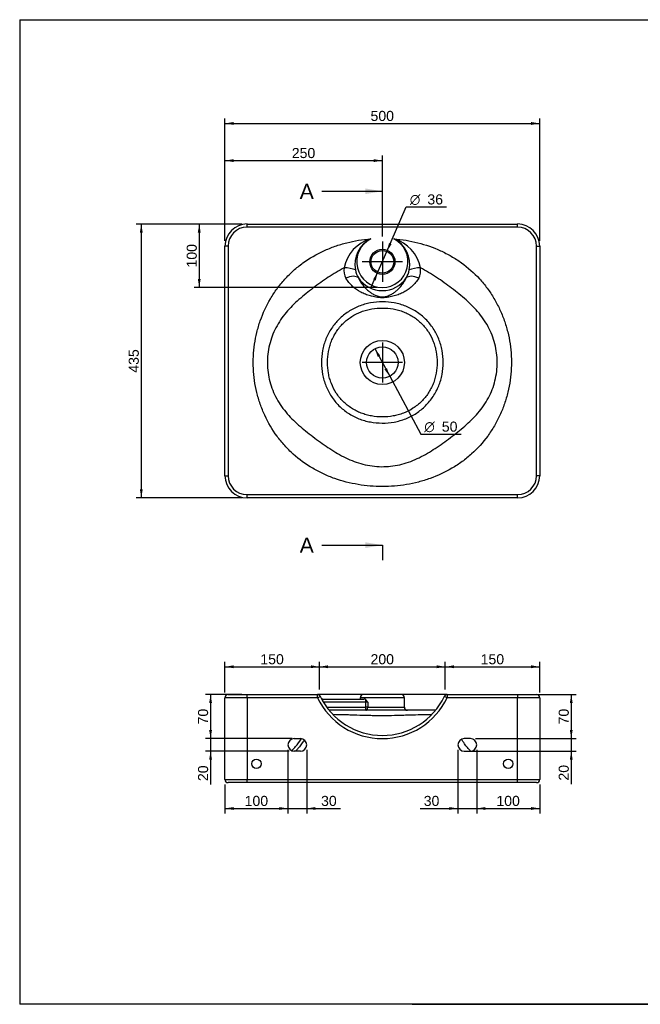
# Model space of a CAD drawing. Header units: millimetres. Extents: x 11 to 285, y 7 to 203.
# Tile 1 of 3: x 11 to 134, y 7 to 203. Entities that reach past the tile are written whole.
import ezdxf
from ezdxf.enums import TextEntityAlignment as Align
from ezdxf.lldxf.tags import DXFTag

# ---------------------------------------------------------------- set-up
doc = ezdxf.new("R2010")
doc.units = ezdxf.units.MM
for name, color, linetype in [('1', 7, 'Continuous'), ('Default', 7, 'Continuous'), ('LINES_R_50X44', 7, 'Continuous'), ('Predefinito', 7, 'Continuous')]:
    doc.layers.add(name, color=color, linetype=linetype)
doc.styles.add('SEACAD_Arial', font='arial.ttf')
doc.styles.add('SEACAD_Solid_Edge_ANSI1_Symbols', font='semeca1.ttf')
tags = doc.linetypes.add('CENTER2', pattern=[28.575, 19.05, -3.175, 3.175, -3.175]).pattern_tags.tags
tags[10:11] = [DXFTag(74, 4), DXFTag(75, 0), DXFTag(340, '0'), DXFTag(46, 0.0), DXFTag(50, 0.0), DXFTag(44, 0.0), DXFTag(45, 0.0)]
tags[8:9] = [DXFTag(74, 4), DXFTag(75, 0), DXFTag(340, '0'), DXFTag(46, 0.0), DXFTag(50, 0.0), DXFTag(44, 0.0), DXFTag(45, 0.0)]
tags[6:7] = [DXFTag(74, 4), DXFTag(75, 0), DXFTag(340, '0'), DXFTag(46, 0.0), DXFTag(50, 0.0), DXFTag(44, 0.0), DXFTag(45, 0.0)]
tags[4:5] = [DXFTag(74, 4), DXFTag(75, 0), DXFTag(340, '0'), DXFTag(46, 0.0), DXFTag(50, 0.0), DXFTag(44, 0.0), DXFTag(45, 0.0)]
doc.dimstyles.new('ISO_PALLINATURA', dxfattribs={"dimtxt": 2, "dimasz": 1.7, "dimexe": 1, "dimexo": 1, "dimgap": 1, "dimtad": 1, "dimlfac": 8, "dimtxsty": 'SEACAD_Arial', "dimblk1": '_SE_FILLED', "dimblk2": '_SE_FILLED', "dimsah": 1, "dimcen": 1, "dimadec": 0, "dimazin": 0, "dimtfac": 1, "dimtmove": 0, "dimatfit": 3, "dimfxl": 1, "dimtolj": 1, "dimarcsym": 0})

# ---------------------------------------------------------------- blocks, each defined once
blk = doc.blocks.new('SEANNOT_GROUP')
at = {"layer": 'Default', "color": 7, "linetype": 'CENTER2'}
for p, q in [((82.88, 158.76), (82.88, 150.76)), ((86.88, 154.76), (78.88, 154.76))]:
    blk.add_line(p, q, dxfattribs=at)
blk = doc.blocks.new('SEANNOT_GROUP1')
at = {"layer": 'Default', "color": 7, "linetype": 'CENTER2'}
for p, q in [((82.88, 138.76), (82.88, 130.76)), ((86.88, 134.76), (78.88, 134.76))]:
    blk.add_line(p, q, dxfattribs=at)
blk = doc.blocks.new('SE')
at = {"layer": 'LINES_R_50X44', "color": 7, "linetype": 'Continuous'}
for p, q in [((56, 162.26), (109.75, 162.26)), ((56, 161.64), (56, 162.26)), ((109.75, 161.64), (56, 161.64)), ((109.75, 161.64), (109.75, 162.26)), ((51.63, 112.26), (51.63, 157.89)), ((52.25, 157.89), (51.63, 157.89)), ((52.25, 157.89), (52.25, 112.26)), ((113.5, 112.26), (113.5, 157.89)), ((113.5, 157.89), (114.13, 157.89)), ((114.13, 157.89), (114.13, 112.26)), ((51.63, 112.26), (52.25, 112.26)), ((114.13, 112.26), (113.5, 112.26)), ((56, 108.51), (109.75, 108.51)), ((56, 107.89), (56, 108.51)), ((109.75, 107.89), (56, 107.89)), ((109.75, 107.89), (109.75, 108.51))]:
    blk.add_line(p, q, dxfattribs=at)
for centre, radius in [((82.88, 154.76), 2.5), ((82.88, 154.76), 2.25), ((82.88, 134.76), 4.38), ((82.88, 134.76), 3.12)]:
    blk.add_circle(centre, radius, dxfattribs=at)
for centre, radius, start, end in [((56, 157.89), 4.38, 90, 180), ((56, 157.89), 3.75, 90, 180), ((109.75, 157.89), 4.38, 0, 90), ((109.75, 157.89), 3.75, 0, 90), ((82.6, 152.16), 7.44, 105.7767, 169.2283), ((83.03, 154.26), 5.62, 115.8782, 191.4241), ((82.88, 154.76), 5.1, 116.7991, 63.2009), ((83.1, 152.11), 7.5, 11.028, 73.967), ((82.72, 154.26), 5.62, 348.5599, 64.1378), ((78.54, 153.07), 3.29, 171.6407, 208.1565), ((82.17, 154.06), 4.74, 191.1434, 211.7692), ((83.54, 154.08), 4.79, 328.3337, 348.7537), ((87.15, 153.08), 3.34, 332.149, 8.0538), ((82.88, 154.76), 5.72, 214.049, 325.951), ((56, 112.26), 4.38, 180, 270), ((56, 112.26), 3.75, 180, 270), ((109.75, 112.26), 3.75, 270, 0), ((109.75, 112.26), 4.38, 270, 0)]:
    blk.add_arc(centre, radius, start, end, dxfattribs=at)
for centre, major_axis, ratio, start_param, end_param in [((75.62, 152.57), (2.5, -0.09), 0.390129, 0.721135, 1.717341), ((90.13, 152.57), (-2.5, -0.09), 0.390129, 4.565844, 5.56205), ((76.1, 150.19), (2.22, 1.14), 0.559361, 0.211049, 1.48931), ((89.65, 150.19), (-2.22, 1.14), 0.559361, 4.793875, 6.072136)]:
    blk.add_ellipse(centre, major_axis=major_axis, ratio=ratio, start_param=start_param, end_param=end_param, dxfattribs=at)
for points, knots in [([(85.18, 159.32), (85.98, 159.25), (86.79, 159.16), (88.37, 158.9), (89.16, 158.73), (91.48, 158.15), (92.98, 157.63), (94.8, 156.8), (95.16, 156.62), (95.88, 156.25), (96.23, 156.06), (97.28, 155.45), (97.95, 155.02), (99.89, 153.62), (101.08, 152.56), (102.71, 150.78), (103.23, 150.15), (104.19, 148.86), (104.63, 148.18), (105.46, 146.79), (105.84, 146.08), (106.51, 144.62), (106.82, 143.88), (107.35, 142.37), (107.58, 141.61), (107.97, 140.05), (108.12, 139.26), (108.36, 137.66), (108.44, 136.85), (108.52, 135.24), (108.52, 134.43), (108.41, 132.02), (108.19, 130.43), (107.62, 128.09), (107.4, 127.31), (106.87, 125.78), (106.57, 125.04), (105.9, 123.58), (105.53, 122.87), (104.72, 121.49), (104.28, 120.81), (102.85, 118.85), (101.78, 117.66), (100, 116.06), (99.38, 115.55), (98.4, 114.84), (98.07, 114.6), (97.4, 114.16), (97.05, 113.95), (95.32, 112.93), (93.87, 112.26), (91.59, 111.45), (90.82, 111.22), (89.26, 110.82), (88.47, 110.65), (86.1, 110.25), (84.5, 110.12), (81.27, 110.12), (79.66, 110.25), (76.47, 110.79), (74.92, 111.18), (72.66, 111.98), (71.92, 112.28), (70.47, 112.96), (69.76, 113.33), (67.66, 114.55), (66.37, 115.5), (64.6, 117.09), (64.03, 117.66), (63.23, 118.55), (62.96, 118.86), (62.45, 119.48), (62.21, 119.8), (61.01, 121.43), (60.21, 122.81), (59.2, 125), (58.9, 125.74), (58.36, 127.27), (58.14, 128.04), (57.57, 130.38), (57.34, 131.96), (57.23, 134.37), (57.23, 135.18), (57.31, 136.79), (57.39, 137.59), (57.61, 139.17), (57.77, 139.96), (58.15, 141.51), (58.37, 142.29), (59.18, 144.58), (59.85, 146.03), (61.06, 148.09), (61.5, 148.76), (62.45, 150.06), (62.96, 150.69), (64.05, 151.89), (64.62, 152.46), (65.82, 153.54), (66.46, 154.05), (68.41, 155.46), (69.79, 156.26), (71.98, 157.27), (72.73, 157.57), (74.26, 158.11), (75.03, 158.34), (76.59, 158.73), (77.37, 158.9), (78.96, 159.16), (79.77, 159.25), (80.58, 159.32)], [0, 0, 0, 0, 0.015625, 0.015625, 0.03125, 0.03125, 0.0625, 0.0625, 0.070313, 0.070313, 0.078125, 0.078125, 0.09375, 0.09375, 0.125, 0.125, 0.140625, 0.140625, 0.15625, 0.15625, 0.171875, 0.171875, 0.1875, 0.1875, 0.203125, 0.203125, 0.21875, 0.21875, 0.234375, 0.234375, 0.25, 0.25, 0.28125, 0.28125, 0.296875, 0.296875, 0.3125, 0.3125, 0.328125, 0.328125, 0.34375, 0.34375, 0.375, 0.375, 0.390625, 0.390625, 0.398438, 0.398438, 0.40625, 0.40625, 0.4375, 0.4375, 0.453125, 0.453125, 0.46875, 0.46875, 0.5, 0.5, 0.53125, 0.53125, 0.5625, 0.5625, 0.578125, 0.578125, 0.59375, 0.59375, 0.625, 0.625, 0.640625, 0.640625, 0.648438, 0.648438, 0.65625, 0.65625, 0.6875, 0.6875, 0.703125, 0.703125, 0.71875, 0.71875, 0.75, 0.75, 0.765625, 0.765625, 0.78125, 0.78125, 0.796875, 0.796875, 0.8125, 0.8125, 0.84375, 0.84375, 0.859375, 0.859375, 0.875, 0.875, 0.890625, 0.890625, 0.90625, 0.90625, 0.9375, 0.9375, 0.953125, 0.953125, 0.96875, 0.96875, 0.984375, 0.984375, 1, 1, 1, 1]), ([(75.29, 153.55), (74.74, 153.27), (74.21, 152.97), (73.17, 152.35), (72.65, 152.02), (71.13, 151.01), (70.14, 150.3), (68.19, 148.82), (67.24, 148.06), (65.41, 146.45), (64.55, 145.6), (63.39, 144.22), (63.02, 143.74), (62.34, 142.74), (62.03, 142.21), (61.17, 140.57), (60.75, 139.43), (60.32, 137.65), (60.21, 137.04), (60.07, 135.82), (60.04, 135.2), (60.06, 133.35), (60.23, 132.15), (60.69, 130.39), (60.89, 129.81), (61.34, 128.66), (61.6, 128.11), (62.49, 126.48), (63.2, 125.5), (64.39, 124.13), (64.81, 123.7), (65.68, 122.85), (66.13, 122.44), (67.52, 121.24), (68.48, 120.48), (69.94, 119.39), (70.44, 119.03), (71.44, 118.32), (71.94, 117.98), (73.47, 116.97), (74.52, 116.35), (76.15, 115.56), (76.71, 115.32), (77.85, 114.89), (78.44, 114.7), (80.23, 114.25), (81.45, 114.08), (83.3, 114.06), (83.92, 114.09), (85.13, 114.22), (85.73, 114.32), (86.91, 114.59), (87.5, 114.76), (88.66, 115.17), (89.23, 115.4), (90.91, 116.17), (91.97, 116.79), (93.52, 117.78), (94.03, 118.12), (95.03, 118.83), (95.53, 119.19), (97.02, 120.28), (97.98, 121.04), (99.85, 122.62), (100.75, 123.47), (102.37, 125.28), (103.1, 126.25), (104.01, 127.84), (104.29, 128.4), (104.77, 129.53), (104.97, 130.11), (105.3, 131.28), (105.43, 131.88), (105.62, 133.1), (105.68, 133.72), (105.72, 134.96), (105.69, 135.58), (105.57, 136.8), (105.48, 137.41), (105.21, 138.61), (105.03, 139.21), (104.62, 140.36), (104.38, 140.92), (103.84, 142.01), (103.53, 142.54), (102.85, 143.57), (102.48, 144.07), (101.31, 145.49), (100.43, 146.36), (98.59, 148), (97.63, 148.77), (95.66, 150.26), (94.66, 150.98), (92.61, 152.35), (91.56, 152.99), (90.46, 153.55)], [0, 0, 0, 0, 0.015625, 0.015625, 0.03125, 0.03125, 0.0625, 0.0625, 0.09375, 0.09375, 0.125, 0.125, 0.140625, 0.140625, 0.15625, 0.15625, 0.1875, 0.1875, 0.203125, 0.203125, 0.21875, 0.21875, 0.25, 0.25, 0.265625, 0.265625, 0.28125, 0.28125, 0.3125, 0.3125, 0.328125, 0.328125, 0.34375, 0.34375, 0.375, 0.375, 0.390625, 0.390625, 0.40625, 0.40625, 0.4375, 0.4375, 0.453125, 0.453125, 0.46875, 0.46875, 0.5, 0.5, 0.515625, 0.515625, 0.53125, 0.53125, 0.546875, 0.546875, 0.5625, 0.5625, 0.59375, 0.59375, 0.609375, 0.609375, 0.625, 0.625, 0.65625, 0.65625, 0.6875, 0.6875, 0.71875, 0.71875, 0.734375, 0.734375, 0.75, 0.75, 0.765625, 0.765625, 0.78125, 0.78125, 0.796875, 0.796875, 0.8125, 0.8125, 0.828125, 0.828125, 0.84375, 0.84375, 0.859375, 0.859375, 0.875, 0.875, 0.90625, 0.90625, 0.9375, 0.9375, 0.96875, 0.96875, 1, 1, 1, 1]), ([(90.11, 151.52), (89.92, 151.19), (89.71, 150.9), (89.27, 150.35), (89.03, 150.11), (88.53, 149.66), (88.27, 149.45), (87.73, 149.07), (87.44, 148.9), (86.86, 148.58), (86.55, 148.44), (85.92, 148.19), (85.6, 148.07), (85.08, 147.92), (84.9, 147.88), (84.53, 147.8), (84.34, 147.76), (83.95, 147.7), (83.75, 147.67), (83.32, 147.63), (83.1, 147.62), (82.65, 147.62), (82.43, 147.63), (82, 147.67), (81.79, 147.7), (81.4, 147.76), (81.21, 147.8), (80.84, 147.88), (80.67, 147.93), (80.15, 148.07), (79.83, 148.19), (79.2, 148.44), (78.9, 148.58), (78.02, 149.05), (77.48, 149.42), (76.47, 150.33), (76.01, 150.88), (75.64, 151.52)], [0, 0, 0, 0, 0.0625, 0.0625, 0.125, 0.125, 0.1875, 0.1875, 0.25, 0.25, 0.3125, 0.3125, 0.375, 0.375, 0.40625, 0.40625, 0.4375, 0.4375, 0.46875, 0.46875, 0.5, 0.5, 0.53125, 0.53125, 0.5625, 0.5625, 0.59375, 0.59375, 0.625, 0.625, 0.6875, 0.6875, 0.75, 0.75, 0.875, 0.875, 1, 1, 1, 1]), ([(78.14, 151.56), (78.26, 151.3), (78.39, 151.05), (78.67, 150.58), (78.82, 150.37), (79.28, 149.76), (79.61, 149.41), (80.14, 148.95), (80.32, 148.8), (80.71, 148.53), (80.91, 148.4), (81.34, 148.17), (81.57, 148.06), (81.97, 147.92), (82.11, 147.88), (82.44, 147.81), (82.64, 147.79), (83.05, 147.78), (83.25, 147.81), (83.58, 147.87), (83.73, 147.91), (84.14, 148.05), (84.38, 148.15), (84.81, 148.39), (85.02, 148.51), (85.41, 148.79), (85.59, 148.93), (86.13, 149.4), (86.47, 149.76), (86.93, 150.36), (87.08, 150.58), (87.36, 151.05), (87.49, 151.3), (87.61, 151.56)], [0, 0, 0, 0, 0.0625, 0.0625, 0.125, 0.125, 0.25, 0.25, 0.3125, 0.3125, 0.375, 0.375, 0.4375, 0.4375, 0.46875, 0.46875, 0.5, 0.5, 0.53125, 0.53125, 0.5625, 0.5625, 0.625, 0.625, 0.6875, 0.6875, 0.75, 0.75, 0.875, 0.875, 0.9375, 0.9375, 1, 1, 1, 1]), ([(94.97, 134.76), (94.97, 133.96), (94.9, 133.17), (94.67, 132), (94.58, 131.61), (94.36, 130.85), (94.23, 130.47), (93.93, 129.74), (93.77, 129.38), (93.4, 128.68), (93.19, 128.34), (92.53, 127.34), (92.03, 126.73), (90.91, 125.62), (90.29, 125.11), (88.97, 124.25), (88.27, 123.88), (87.16, 123.45), (86.78, 123.32), (86.02, 123.1), (85.63, 123.01), (84.46, 122.79), (83.67, 122.72), (82.07, 122.73), (81.28, 122.8), (80.11, 123.01), (79.72, 123.1), (78.95, 123.32), (78.58, 123.45), (77.85, 123.74), (77.49, 123.9), (76.78, 124.27), (76.44, 124.47), (75.44, 125.13), (74.83, 125.62), (73.71, 126.74), (73.2, 127.37), (72.33, 128.68), (71.96, 129.38), (71.52, 130.48), (71.39, 130.86), (71.16, 131.63), (71.07, 132.01), (70.85, 133.18), (70.78, 133.97), (70.78, 135.57), (70.85, 136.36), (71.08, 137.53), (71.17, 137.92), (71.39, 138.68), (71.52, 139.06), (71.82, 139.79), (71.99, 140.15), (72.35, 140.85), (72.56, 141.2), (73.22, 142.19), (73.72, 142.8), (74.84, 143.91), (75.47, 144.42), (76.79, 145.28), (77.49, 145.64), (78.59, 146.08), (78.97, 146.21), (79.74, 146.43), (80.12, 146.52), (81.29, 146.73), (82.08, 146.8), (83.68, 146.8), (84.47, 146.73), (85.64, 146.52), (86.03, 146.42), (86.8, 146.21), (87.17, 146.08), (87.9, 145.79), (88.26, 145.62), (88.97, 145.26), (89.31, 145.06), (90.31, 144.4), (90.92, 143.91), (92.04, 142.79), (92.55, 142.17), (93.42, 140.85), (93.79, 140.15), (94.23, 139.05), (94.36, 138.67), (94.58, 137.91), (94.68, 137.52), (94.9, 136.36), (94.97, 135.56), (94.97, 134.76)], [0, 0, 0, 0, 0.03125, 0.03125, 0.046875, 0.046875, 0.0625, 0.0625, 0.078125, 0.078125, 0.09375, 0.09375, 0.125, 0.125, 0.15625, 0.15625, 0.1875, 0.1875, 0.203125, 0.203125, 0.21875, 0.21875, 0.25, 0.25, 0.28125, 0.28125, 0.296875, 0.296875, 0.3125, 0.3125, 0.328125, 0.328125, 0.34375, 0.34375, 0.375, 0.375, 0.40625, 0.40625, 0.4375, 0.4375, 0.453125, 0.453125, 0.46875, 0.46875, 0.5, 0.5, 0.53125, 0.53125, 0.546875, 0.546875, 0.5625, 0.5625, 0.578125, 0.578125, 0.59375, 0.59375, 0.625, 0.625, 0.65625, 0.65625, 0.6875, 0.6875, 0.703125, 0.703125, 0.71875, 0.71875, 0.75, 0.75, 0.78125, 0.78125, 0.796875, 0.796875, 0.8125, 0.8125, 0.828125, 0.828125, 0.84375, 0.84375, 0.875, 0.875, 0.90625, 0.90625, 0.9375, 0.9375, 0.953125, 0.953125, 0.96875, 0.96875, 1, 1, 1, 1]), ([(82.88, 123.95), (83.59, 123.95), (84.3, 124.01), (85.35, 124.2), (85.7, 124.27), (86.39, 124.46), (86.73, 124.58), (87.74, 124.96), (88.37, 125.28), (89.56, 126.05), (90.13, 126.5), (91.15, 127.5), (91.6, 128.05), (92.19, 128.95), (92.37, 129.26), (92.7, 129.9), (92.85, 130.22), (93.11, 130.88), (93.22, 131.22), (93.42, 131.9), (93.5, 132.26), (93.7, 133.31), (93.76, 134.03), (93.76, 135.47), (93.7, 136.18), (93.51, 137.23), (93.43, 137.57), (93.24, 138.26), (93.12, 138.61), (92.73, 139.61), (92.41, 140.24), (91.63, 141.43), (91.17, 141.99), (90.16, 143), (89.61, 143.45), (88.71, 144.03), (88.39, 144.21), (87.76, 144.54), (87.43, 144.68), (86.77, 144.94), (86.43, 145.05), (85.74, 145.24), (85.39, 145.32), (84.33, 145.51), (83.62, 145.58), (82.18, 145.58), (81.47, 145.52), (80.41, 145.34), (80.07, 145.26), (79.38, 145.07), (79.03, 144.96), (78.03, 144.57), (77.39, 144.25), (76.2, 143.49), (75.63, 143.03), (74.61, 142.03), (74.16, 141.48), (73.57, 140.59), (73.38, 140.27), (73.05, 139.64), (72.91, 139.31), (72.64, 138.65), (72.53, 138.31), (72.33, 137.63), (72.25, 137.28), (72.05, 136.22), (71.99, 135.5), (71.99, 134.06), (72.05, 133.35), (72.24, 132.3), (72.32, 131.95), (72.51, 131.26), (72.63, 130.92), (73.02, 129.92), (73.35, 129.29), (74.12, 128.09), (74.58, 127.53), (75.59, 126.52), (76.15, 126.07), (77.05, 125.49), (77.37, 125.31), (78.01, 124.99), (78.33, 124.84), (79, 124.58), (79.34, 124.47), (80.03, 124.28), (80.38, 124.2), (81.44, 124.01), (82.16, 123.95), (82.88, 123.95)], [0, 0, 0, 0, 0.03125, 0.03125, 0.046875, 0.046875, 0.0625, 0.0625, 0.09375, 0.09375, 0.125, 0.125, 0.15625, 0.15625, 0.171875, 0.171875, 0.1875, 0.1875, 0.203125, 0.203125, 0.21875, 0.21875, 0.25, 0.25, 0.28125, 0.28125, 0.296875, 0.296875, 0.3125, 0.3125, 0.34375, 0.34375, 0.375, 0.375, 0.40625, 0.40625, 0.421875, 0.421875, 0.4375, 0.4375, 0.453125, 0.453125, 0.46875, 0.46875, 0.5, 0.5, 0.53125, 0.53125, 0.546875, 0.546875, 0.5625, 0.5625, 0.59375, 0.59375, 0.625, 0.625, 0.65625, 0.65625, 0.671875, 0.671875, 0.6875, 0.6875, 0.703125, 0.703125, 0.71875, 0.71875, 0.75, 0.75, 0.78125, 0.78125, 0.796875, 0.796875, 0.8125, 0.8125, 0.84375, 0.84375, 0.875, 0.875, 0.90625, 0.90625, 0.921875, 0.921875, 0.9375, 0.9375, 0.953125, 0.953125, 0.96875, 0.96875, 1, 1, 1, 1])]:
    blk.add_open_spline(points, degree=3, knots=knots, dxfattribs=at)
blk = doc.blocks.new('SE2')
at = {"color": 7, "linetype": 'Continuous', "style": 'SEACAD_Arial'}
blk.add_text('A', height=3, dxfattribs=at).set_placement((66.47, 170.26), align=Align.TOP_LEFT)
blk = doc.blocks.new('SE3')
at = {"color": 7, "linetype": 'Continuous', "style": 'SEACAD_Arial'}
blk.add_text('A', height=3, dxfattribs=at).set_placement((66.47, 99.98), align=Align.TOP_LEFT)
blk = doc.blocks.new('SEANNOT_GROUP4')
at = {"linetype": 'Continuous'}
blk.add_hatch(color=7, dxfattribs=at).paths.add_polyline_path([(79.48, 168.2), (82.88, 168.76), (79.48, 169.33)])
at = {"color": 7, "linetype": 'Continuous'}
blk.add_lwpolyline([(70.88, 168.76), (82.88, 168.76)], dxfattribs=at)
blk = doc.blocks.new('SEANNOT_GROUP5')
at = {"linetype": 'Continuous'}
blk.add_hatch(color=7, dxfattribs=at).paths.add_polyline_path([(79.48, 97.91), (82.88, 98.48), (79.48, 99.05)])
at = {"color": 7, "linetype": 'Continuous'}
blk.add_lwpolyline([(70.88, 98.48), (82.88, 98.48)], dxfattribs=at)
blk = doc.blocks.new('SE1')
at = {"layer": 'Default', "color": 7, "linetype": 'CENTER2'}
for p, q in [((82.88, 168.76), (82.88, 171.76)), ((82.88, 98.48), (82.88, 95.48))]:
    blk.add_line(p, q, dxfattribs=at)
at = {"layer": 'Default', "color": 7, "linetype": 'CENTER2', "const_width": 0.00035}
blk.add_lwpolyline([(82.88, 168.76), (82.88, 98.48)], dxfattribs=at)
at = {"layer": 'Default'}
for name in ['SE2', 'SEANNOT_GROUP4', 'SE3', 'SEANNOT_GROUP5']:
    blk.add_blockref(name, (0, 0), dxfattribs=at)
blk = doc.blocks.new('SE5')
at = {"layer": 'LINES_R_50X44', "color": 7, "linetype": 'Continuous'}
for p, q in [((52.25, 68.81), (56, 68.81)), ((56, 68.81), (69.98, 68.81)), ((56, 68.18), (56, 68.81)), ((79.13, 68.81), (69.98, 68.81)), ((69.98, 68.18), (69.98, 68.81)), ((69.98, 68.18), (70.54, 68.45)), ((86.63, 68.81), (79.13, 68.81)), ((95.78, 68.81), (86.63, 68.81)), ((95.78, 68.18), (95.21, 68.45)), ((95.78, 68.81), (109.75, 68.81)), ((95.78, 68.81), (95.78, 68.18)), ((109.75, 68.81), (113.5, 68.81)), ((109.75, 68.81), (109.75, 68.18)), ((51.63, 51.93), (51.63, 68.18)), ((56, 68.18), (51.63, 68.18)), ((56, 68.18), (56, 51.93)), ((69.98, 68.18), (56, 68.18)), ((71.03, 67.92), (79.29, 67.92)), ((71.03, 67.52), (71.03, 67.92)), ((79.57, 67.3), (71.16, 67.3)), ((87.25, 68.18), (78.5, 68.18)), ((78.5, 68.18), (78.5, 67.92)), ((79.57, 67.3), (79.57, 67.81)), ((79.57, 66.31), (79.57, 67.3)), ((79.98, 67.3), (79.57, 67.3)), ((79.98, 67.3), (79.98, 66.31)), ((87.25, 66.31), (87.25, 68.18)), ((109.75, 68.18), (95.78, 68.18)), ((109.75, 51.93), (109.75, 68.18)), ((114.13, 68.18), (109.75, 68.18)), ((114.13, 68.18), (114.13, 51.93)), ((71.82, 66.31), (79.57, 66.31)), ((93.44, 65.68), (72.31, 65.68)), ((79.98, 66.31), (79.57, 66.31)), ((79.57, 65.68), (79.57, 66.31)), ((79.98, 66.31), (87.25, 66.31)), ((65.38, 60.06), (66.63, 60.06)), ((100.38, 60.06), (99.13, 60.06)), ((66.63, 57.56), (65.38, 57.56)), ((99.13, 57.56), (100.38, 57.56)), ((51.63, 51.93), (56, 51.93)), ((56, 51.31), (52.25, 51.31)), ((56, 51.93), (109.75, 51.93)), ((56, 51.31), (56, 51.93)), ((109.75, 51.31), (56, 51.31)), ((109.75, 51.93), (114.13, 51.93)), ((109.75, 51.31), (109.75, 51.93)), ((113.5, 51.31), (109.75, 51.31))]:
    blk.add_line(p, q, dxfattribs=at)
for centre in [(57.88, 55.06), (107.88, 55.06)]:
    blk.add_circle(centre, 0.938, dxfattribs=at)
for centre, radius, start, end in [((52.25, 68.18), 0.625, 90, 180), ((69.98, 68.18), 0.625, 25.5903, 90), ((82.88, 74.36), 13.68, 205.5903, 334.4097), ((79.13, 68.18), 0.625, 90, 180), ((86.63, 68.18), 0.625, 0, 90), ((95.78, 68.18), 0.625, 90, 154.4097), ((113.5, 68.18), 0.625, 0, 90), ((82.88, 74.36), 14.3, 205.5903, 334.4097), ((71.03, 63.55), 4.37, 90, 92.8771), ((79.26, 67.46), 0.468, 48.457, 86.638), ((77.69, 65.86), 2.71, 32.1949, 46.0826), ((87.88, 66.31), 0.625, 180, 270), ((65.38, 58.81), 1.25, 90, 270), ((66.63, 58.81), 1.25, 270, 90), ((99.13, 58.81), 1.25, 90, 270), ((100.38, 58.81), 1.25, 270, 90), ((52.25, 51.93), 0.625, 180, 270), ((113.5, 51.93), 0.625, 270, 0)]:
    blk.add_arc(centre, radius, start, end, dxfattribs=at)
blk.add_ellipse((79.57, 66.31), major_axis=(0, -0.625), ratio=0.661438, start_param=0, end_param=1.570796, dxfattribs=at)
for points, knots in [([(92.66, 64.81), (92.31, 64.81), (91.94, 64.8), (90.89, 64.78), (90.19, 64.76), (89.09, 64.73), (88.71, 64.72), (87.94, 64.7), (87.55, 64.68), (86.35, 64.65), (85.53, 64.62), (83.86, 64.59), (83, 64.58), (81.73, 64.6), (81.31, 64.6), (80.47, 64.62), (80.05, 64.63), (78.82, 64.66), (78.03, 64.69), (76.89, 64.73), (76.52, 64.74), (75.79, 64.76), (75.43, 64.77), (74.39, 64.79), (73.74, 64.8), (73.12, 64.81), (73.1, 64.81), (73.09, 64.81)], [0.6377652, 0.6377652, 0.6377652, 0.6377652, 0.65625, 0.65625, 0.6875, 0.6875, 0.703125, 0.703125, 0.71875, 0.71875, 0.75, 0.75, 0.78125, 0.78125, 0.796875, 0.796875, 0.8125, 0.8125, 0.84375, 0.84375, 0.859375, 0.859375, 0.875, 0.875, 0.90625, 0.90625, 0.9072475, 0.9072475, 0.9072475, 0.9072475]), ([(64.87, 57.67), (65.15, 57.93), (65.41, 58.21), (66.06, 58.95), (66.42, 59.44), (66.76, 59.98), (66.78, 60.01), (66.8, 60.04)], [0.4196309, 0.4196309, 0.4196309, 0.4196309, 0.5, 0.5, 0.625, 0.625, 0.6326008, 0.6326008, 0.6326008, 0.6326008]), ([(67.38, 59.8), (67.33, 59.73), (67.29, 59.65), (66.9, 59.05), (66.52, 58.55), (65.96, 57.9), (65.8, 57.72), (65.64, 57.55)], [0.3572913, 0.3572913, 0.3572913, 0.3572913, 0.375, 0.375, 0.5, 0.5, 0.5470291, 0.5470291, 0.5470291, 0.5470291]), ([(100.4, 57.56), (100.37, 57.6), (100.24, 57.73), (100.03, 57.96), (99.76, 58.28), (99.48, 58.64), (99.18, 59.04), (98.89, 59.48), (98.71, 59.79), (98.62, 59.95)], [0.4645111, 0.4645111, 0.4645111, 0.4645111, 0.474698, 0.5002613, 0.5283227, 0.5588784, 0.5919462, 0.6275218, 0.6639898, 0.6639898, 0.6639898, 0.6639898])]:
    blk.add_open_spline(points, degree=3, knots=knots, dxfattribs=at)
blk = doc.blocks.new('DMBLK46')
at = {"layer": 'Default', "linetype": 'Continuous'}
for points in [[(53.33, 182.52), (51.63, 182.23), (53.33, 181.95)], [(112.43, 182.52), (112.43, 181.95), (114.13, 182.23)]]:
    blk.add_hatch(color=7, dxfattribs=at).paths.add_polyline_path(points)
at = {"layer": 'Default', "color": 7, "linetype": 'Continuous'}
for p, q in [((51.63, 158.89), (51.63, 183.23)), ((51.63, 182.23), (114.13, 182.23)), ((114.13, 158.89), (114.13, 183.23))]:
    blk.add_line(p, q, dxfattribs=at)
at = {"layer": 'Default', "color": 7, "linetype": 'Continuous', "style": 'SEACAD_Arial'}
blk.add_text('500', height=2, dxfattribs=at).set_placement((80.53, 184.73), align=Align.TOP_LEFT)
blk = doc.blocks.new('_SE_FILLED')
at = {"color": 0}
blk.add_line((0, 0), (-1, 0), dxfattribs=at)
blk.add_solid([(0, 0), (-1, -0.1665), (-1, 0.1665), (0, 0)], dxfattribs=at)
blk = doc.blocks.new('DMBLK47')
at = {"layer": 'Default', "linetype": 'Continuous'}
for points in [[(53.33, 175.14), (51.63, 174.86), (53.33, 174.57)], [(81.18, 175.14), (81.18, 174.57), (82.88, 174.86)]]:
    blk.add_hatch(color=7, dxfattribs=at).paths.add_polyline_path(points)
at = {"layer": 'Default', "color": 7, "linetype": 'Continuous'}
for p, q in [((51.63, 158.89), (51.63, 175.86)), ((51.63, 174.86), (82.88, 174.86)), ((82.88, 159.76), (82.88, 175.86))]:
    blk.add_line(p, q, dxfattribs=at)
at = {"layer": 'Default', "color": 7, "linetype": 'Continuous', "style": 'SEACAD_Arial'}
blk.add_text('250', height=2, dxfattribs=at).set_placement((64.9, 177.36), align=Align.TOP_LEFT)
blk = doc.blocks.new('DMBLK48')
at = {"layer": 'Default', "linetype": 'Continuous'}
for points in [[(34.72, 160.56), (35.29, 160.56), (35.01, 162.26)], [(34.72, 109.59), (35.01, 107.89), (35.29, 109.59)]]:
    blk.add_hatch(color=7, dxfattribs=at).paths.add_polyline_path(points)
at = {"layer": 'Default', "color": 7, "linetype": 'Continuous'}
for p, q in [((55, 162.26), (34.01, 162.26)), ((35.01, 162.26), (35.01, 107.89)), ((55, 107.89), (34.01, 107.89))]:
    blk.add_line(p, q, dxfattribs=at)
at = {"layer": 'Default', "color": 7, "linetype": 'Continuous', "style": 'SEACAD_Arial'}
blk.add_text('435', height=2, rotation=90, dxfattribs=at).set_placement((32.51, 132.73), align=Align.TOP_LEFT)
blk = doc.blocks.new('DMBLK52')
at = {"layer": 'Default', "linetype": 'Continuous'}
for points in [[(82.45, 136.15), (81.4, 137.52), (81.95, 135.89)], [(83.8, 133.64), (83.3, 133.37), (84.35, 132.01)]]:
    blk.add_hatch(color=7, dxfattribs=at).paths.add_polyline_path(points)
at = {"layer": 'Default', "color": 7, "linetype": 'Continuous'}
for p, q in [((81.4, 137.52), (84.35, 132.01)), ((84.35, 132.01), (90.51, 120.52)), ((90.51, 120.52), (98.52, 120.52))]:
    blk.add_line(p, q, dxfattribs=at)
for s, style, p in [('O', 'SEACAD_Solid_Edge_ANSI1_Symbols', (91.21, 123.02)), ('50', 'SEACAD_Arial', (94.69, 123.02))]:
    blk.add_text(s, height=2, dxfattribs=dict(at, style=style)).set_placement(p, align=Align.TOP_LEFT)
blk = doc.blocks.new('DMBLK53')
at = {"layer": 'Default', "linetype": 'Continuous'}
for points in [[(84.2, 158.5), (83.78, 156.83), (84.72, 158.27)], [(81.03, 151.26), (81.55, 151.03), (81.97, 152.7)]]:
    blk.add_hatch(color=7, dxfattribs=at).paths.add_polyline_path(points)
at = {"layer": 'Default', "color": 7, "linetype": 'Continuous'}
for p, q in [((83.78, 156.83), (87.64, 165.65)), ((87.64, 165.65), (95.65, 165.65)), ((80.61, 149.59), (83.78, 156.83))]:
    blk.add_line(p, q, dxfattribs=at)
for s, style, p in [('O', 'SEACAD_Solid_Edge_ANSI1_Symbols', (88.34, 168.15)), ('36', 'SEACAD_Arial', (91.82, 168.15))]:
    blk.add_text(s, height=2, dxfattribs=dict(at, style=style)).set_placement(p, align=Align.TOP_LEFT)
blk = doc.blocks.new('DMBLK54')
at = {"layer": 'Default', "linetype": 'Continuous'}
for points in [[(46.23, 160.56), (46.8, 160.56), (46.52, 162.26)], [(46.23, 151.36), (46.52, 149.66), (46.8, 151.36)]]:
    blk.add_hatch(color=7, dxfattribs=at).paths.add_polyline_path(points)
at = {"layer": 'Default', "color": 7, "linetype": 'Continuous'}
for p, q in [((55, 162.26), (45.52, 162.26)), ((46.52, 162.26), (46.52, 149.66)), ((81.88, 149.66), (45.52, 149.66))]:
    blk.add_line(p, q, dxfattribs=at)
at = {"layer": 'Default', "color": 7, "linetype": 'Continuous', "style": 'SEACAD_Arial'}
blk.add_text('100', height=2, rotation=90, dxfattribs=at).set_placement((44.02, 153.62), align=Align.TOP_LEFT)
blk = doc.blocks.new('DMBLK60')
at = {"layer": 'Default', "linetype": 'Continuous'}
for points in [[(53.33, 74.61), (51.63, 74.32), (53.33, 74.04)], [(68.68, 74.61), (68.68, 74.04), (70.38, 74.32)]]:
    blk.add_hatch(color=7, dxfattribs=at).paths.add_polyline_path(points)
at = {"layer": 'Default', "color": 7, "linetype": 'Continuous'}
for p, q in [((51.63, 69.18), (51.63, 75.32)), ((51.63, 74.32), (70.38, 74.32)), ((70.38, 69.81), (70.38, 75.32))]:
    blk.add_line(p, q, dxfattribs=at)
at = {"layer": 'Default', "color": 7, "linetype": 'Continuous', "style": 'SEACAD_Arial'}
blk.add_text('150', height=2, dxfattribs=at).set_placement((58.65, 76.82), align=Align.TOP_LEFT)
blk = doc.blocks.new('DMBLK61')
at = {"layer": 'Default', "linetype": 'Continuous'}
for points in [[(72.08, 74.61), (70.38, 74.32), (72.08, 74.04)], [(93.68, 74.61), (93.68, 74.04), (95.38, 74.32)]]:
    blk.add_hatch(color=7, dxfattribs=at).paths.add_polyline_path(points)
at = {"layer": 'Default', "color": 7, "linetype": 'Continuous'}
for p, q in [((70.38, 69.81), (70.38, 75.32)), ((70.38, 74.32), (95.38, 74.32)), ((95.38, 69.81), (95.38, 75.32))]:
    blk.add_line(p, q, dxfattribs=at)
at = {"layer": 'Default', "color": 7, "linetype": 'Continuous', "style": 'SEACAD_Arial'}
blk.add_text('200', height=2, dxfattribs=at).set_placement((80.53, 76.82), align=Align.TOP_LEFT)
blk = doc.blocks.new('DMBLK62')
at = {"layer": 'Default', "linetype": 'Continuous'}
for points in [[(97.08, 74.61), (95.38, 74.32), (97.08, 74.04)], [(112.43, 74.61), (112.43, 74.04), (114.13, 74.32)]]:
    blk.add_hatch(color=7, dxfattribs=at).paths.add_polyline_path(points)
at = {"layer": 'Default', "color": 7, "linetype": 'Continuous'}
for p, q in [((95.38, 69.81), (95.38, 75.32)), ((95.38, 74.32), (114.13, 74.32)), ((114.13, 69.18), (114.13, 75.32))]:
    blk.add_line(p, q, dxfattribs=at)
at = {"layer": 'Default', "color": 7, "linetype": 'Continuous', "style": 'SEACAD_Arial'}
blk.add_text('150', height=2, dxfattribs=at).set_placement((102.4, 76.82), align=Align.TOP_LEFT)
blk = doc.blocks.new('DMBLK63')
at = {"layer": 'Default', "linetype": 'Continuous'}
for points in [[(48.48, 67.11), (49.05, 67.11), (48.77, 68.81)], [(48.48, 61.76), (48.77, 60.06), (49.05, 61.76)]]:
    blk.add_hatch(color=7, dxfattribs=at).paths.add_polyline_path(points)
at = {"layer": 'Default', "color": 7, "linetype": 'Continuous'}
for p, q in [((55, 68.81), (47.77, 68.81)), ((48.77, 68.81), (48.77, 60.06)), ((65, 60.06), (47.77, 60.06))]:
    blk.add_line(p, q, dxfattribs=at)
at = {"layer": 'Default', "color": 7, "linetype": 'Continuous', "style": 'SEACAD_Arial'}
blk.add_text('70', height=2, rotation=90, dxfattribs=at).set_placement((46.27, 62.87), align=Align.TOP_LEFT)
blk = doc.blocks.new('DMBLK64')
at = {"layer": 'Default', "linetype": 'Continuous'}
for points in [[(48.48, 61.76), (48.77, 60.06), (49.05, 61.76)], [(48.48, 55.86), (49.05, 55.86), (48.77, 57.56)]]:
    blk.add_hatch(color=7, dxfattribs=at).paths.add_polyline_path(points)
at = {"layer": 'Default', "color": 7, "linetype": 'Continuous'}
for p, q in [((48.77, 63.46), (48.77, 50.92)), ((65, 60.06), (47.77, 60.06)), ((64.38, 57.56), (47.77, 57.56))]:
    blk.add_line(p, q, dxfattribs=at)
at = {"layer": 'Default', "color": 7, "linetype": 'Continuous', "style": 'SEACAD_Arial'}
blk.add_text('20', height=2, rotation=90, dxfattribs=at).set_placement((46.27, 51.62), align=Align.TOP_LEFT)
blk = doc.blocks.new('DMBLK65')
at = {"layer": 'Default', "linetype": 'Continuous'}
for points in [[(53.33, 45.89), (53.33, 46.46), (51.63, 46.18)], [(62.43, 45.89), (64.13, 46.18), (62.43, 46.46)]]:
    blk.add_hatch(color=7, dxfattribs=at).paths.add_polyline_path(points)
at = {"layer": 'Default', "color": 7, "linetype": 'Continuous'}
for p, q in [((64.13, 57.81), (64.13, 45.18)), ((51.63, 50.93), (51.63, 45.18)), ((51.63, 46.18), (64.13, 46.18))]:
    blk.add_line(p, q, dxfattribs=at)
at = {"layer": 'Default', "color": 7, "linetype": 'Continuous', "style": 'SEACAD_Arial'}
blk.add_text('100', height=2, dxfattribs=at).set_placement((55.53, 48.68), align=Align.TOP_LEFT)
blk = doc.blocks.new('DMBLK66')
at = {"layer": 'Default', "linetype": 'Continuous'}
for points in [[(62.43, 45.89), (64.13, 46.18), (62.43, 46.46)], [(69.58, 45.89), (69.58, 46.46), (67.88, 46.18)]]:
    blk.add_hatch(color=7, dxfattribs=at).paths.add_polyline_path(points)
at = {"layer": 'Default', "color": 7, "linetype": 'Continuous'}
for p, q in [((64.13, 57.81), (64.13, 45.18)), ((67.88, 57.81), (67.88, 45.18)), ((60.73, 46.18), (74.54, 46.18))]:
    blk.add_line(p, q, dxfattribs=at)
at = {"layer": 'Default', "color": 7, "linetype": 'Continuous', "style": 'SEACAD_Arial'}
blk.add_text('30', height=2, dxfattribs=at).set_placement((70.71, 48.68), align=Align.TOP_LEFT)
blk = doc.blocks.new('DMBLK67')
at = {"layer": 'Default', "linetype": 'Continuous'}
for points in [[(96.18, 45.89), (97.88, 46.18), (96.18, 46.46)], [(103.33, 45.89), (103.33, 46.46), (101.63, 46.18)]]:
    blk.add_hatch(color=7, dxfattribs=at).paths.add_polyline_path(points)
at = {"layer": 'Default', "color": 7, "linetype": 'Continuous'}
for p, q in [((97.88, 57.81), (97.88, 45.18)), ((101.63, 57.81), (101.63, 45.18)), ((90.4, 46.18), (105.03, 46.18))]:
    blk.add_line(p, q, dxfattribs=at)
at = {"layer": 'Default', "color": 7, "linetype": 'Continuous', "style": 'SEACAD_Arial'}
blk.add_text('30', height=2, dxfattribs=at).set_placement((91.1, 48.68), align=Align.TOP_LEFT)
blk = doc.blocks.new('DMBLK68')
at = {"layer": 'Default', "linetype": 'Continuous'}
for points in [[(103.33, 45.89), (103.33, 46.46), (101.63, 46.18)], [(112.43, 45.89), (114.13, 46.18), (112.43, 46.46)]]:
    blk.add_hatch(color=7, dxfattribs=at).paths.add_polyline_path(points)
at = {"layer": 'Default', "color": 7, "linetype": 'Continuous'}
for p, q in [((101.63, 57.81), (101.63, 45.18)), ((114.13, 50.93), (114.13, 45.18)), ((101.63, 46.18), (114.13, 46.18))]:
    blk.add_line(p, q, dxfattribs=at)
at = {"layer": 'Default', "color": 7, "linetype": 'Continuous', "style": 'SEACAD_Arial'}
blk.add_text('100', height=2, dxfattribs=at).set_placement((105.53, 48.68), align=Align.TOP_LEFT)
blk = doc.blocks.new('DMBLK69')
at = {"layer": 'Default', "linetype": 'Continuous'}
for points in [[(120.68, 67.11), (120.4, 68.81), (120.11, 67.11)], [(120.68, 61.76), (120.11, 61.76), (120.4, 60.06)]]:
    blk.add_hatch(color=7, dxfattribs=at).paths.add_polyline_path(points)
at = {"layer": 'Default', "color": 7, "linetype": 'Continuous'}
for p, q in [((110.75, 68.81), (121.4, 68.81)), ((120.4, 68.81), (120.4, 60.06)), ((101.38, 60.06), (121.4, 60.06))]:
    blk.add_line(p, q, dxfattribs=at)
at = {"layer": 'Default', "color": 7, "linetype": 'Continuous', "style": 'SEACAD_Arial'}
blk.add_text('70', height=2, rotation=90, dxfattribs=at).set_placement((117.9, 62.87), align=Align.TOP_LEFT)
blk = doc.blocks.new('DMBLK70')
at = {"layer": 'Default', "linetype": 'Continuous'}
for points in [[(120.68, 61.76), (120.11, 61.76), (120.4, 60.06)], [(120.68, 55.86), (120.4, 57.56), (120.11, 55.86)]]:
    blk.add_hatch(color=7, dxfattribs=at).paths.add_polyline_path(points)
at = {"layer": 'Default', "color": 7, "linetype": 'Continuous'}
for p, q in [((120.4, 63.46), (120.4, 51.02)), ((101.38, 60.06), (121.4, 60.06)), ((100.13, 57.56), (121.4, 57.56))]:
    blk.add_line(p, q, dxfattribs=at)
at = {"layer": 'Default', "color": 7, "linetype": 'Continuous', "style": 'SEACAD_Arial'}
blk.add_text('20', height=2, rotation=90, dxfattribs=at).set_placement((117.9, 51.72), align=Align.TOP_LEFT)

msp = doc.modelspace()

# ---------------------------------------------------------------- linework, layer by layer
at = {"layer": '1', "color": 7, "linetype": 'Continuous'}
for p, q in [((10.8564, 202.845), (284.3566, 202.845)), ((10.8564, 202.845), (10.8564, 7.2813)), ((284.3566, 7.2813), (10.8564, 7.2813)), ((88.7928, 7.3094), (284.3566, 7.3094))]:
    msp.add_line(p, q, dxfattribs=at)
at = {"layer": 'Predefinito', "color": 7, "linetype": 'Continuous'}
msp.add_line((88.7928, 7.3094), (88.7928, 7.2813), dxfattribs=at)

# ---------------------------------------------------------------- block references
at = {"layer": 'Default'}
for name in ['SE1', 'SE', 'SEANNOT_GROUP', 'SEANNOT_GROUP1', 'SE5']:
    msp.add_blockref(name, (0, 0), dxfattribs=at)

# ---------------------------------------------------------------- dimensions: what is measured, and where the dimension line sits
at = {"layer": 'Default', "color": 7, "linetype": 'Continuous'}
for base, p1, p2, angle, picture, middle, dimtype in [((51.6254, 182.2322), (51.6254, 157.889), (114.1254, 157.889), 0, 'DMBLK46', (82.8754, 182.2322), 161), ((35.0053, 162.264), (56.0004, 162.264), (56.0004, 107.889), 270, 'DMBLK48', (35.0053, 135.0765), 161), ((70.3754, 74.3218), (70.3754, 68.8077), (95.3754, 68.8077), 0, 'DMBLK61', (82.8754, 74.3218), 161), ((48.7675, 60.0577), (56.0004, 68.8077), (66.0004, 60.0577), 90, 'DMBLK63', (48.7675, 64.4327), 160), ((120.3963, 60.0577), (109.7504, 68.8077), (100.3754, 60.0577), 90, 'DMBLK69', (120.3963, 64.4327), 160), ((48.7675, 57.5577), (66.0004, 60.0577), (65.3754, 57.5577), 90, 'DMBLK64', (48.7675, 55.448), 160), ((120.3963, 57.5577), (100.3754, 60.0577), (99.1254, 57.5577), 90, 'DMBLK70', (120.3963, 55.5463), 160), ((64.1254, 46.1755), (64.1254, 58.8077), (67.8754, 58.8077), 0, 'DMBLK66', (70.0084, 46.1755), 161), ((97.8754, 46.1755), (97.8754, 58.8077), (101.6254, 58.8077), 0, 'DMBLK67', (94.9299, 46.1755), 161)]:
    dim = msp.add_linear_dim(base=base, p1=p1, p2=p2, angle=angle, text='\\A1;<>', dimstyle='ISO_PALLINATURA', dxfattribs=at)
    dim.commit()
    dim.dimension.update_dxf_attribs({"geometry": picture, "text_midpoint": middle, "dimtype": dimtype})
for base, p1, p2, picture, middle in [((82.8754, 174.8578), (51.6254, 157.889), (82.8754, 154.764), 'DMBLK47', (67.2504, 174.8578)), ((70.3754, 74.3218), (51.6254, 68.1827), (70.3754, 68.8077), 'DMBLK60', (61.0004, 74.3218)), ((114.1254, 74.3218), (95.3754, 68.8077), (114.1254, 68.1827), 'DMBLK62', (104.7504, 74.3218)), ((64.1254, 46.1755), (51.6254, 51.9327), (64.1254, 58.8077), 'DMBLK65', (57.8754, 46.1755)), ((114.1254, 46.1755), (101.6254, 58.8077), (114.1254, 51.9327), 'DMBLK68', (107.8754, 46.1755))]:
    dim = msp.add_linear_dim(base=base, p1=p1, p2=p2, text='\\A1;<>', dimstyle='ISO_PALLINATURA', dxfattribs=at)
    dim.commit()
    dim.dimension.update_dxf_attribs({"geometry": picture, "text_midpoint": middle, "dimtype": 160})
for p1, p2, picture, middle in [((81.9732, 152.7028), (83.7775, 156.8252), 'DMBLK53', (87.6417, 165.654)), ((81.3991, 137.5183), (84.3516, 132.0097), 'DMBLK52', (90.5119, 120.5161))]:
    dim = msp.add_diameter_dim_2p(p1=p1, p2=p2, text='\\A1;<>', dimstyle='ISO_PALLINATURA', override={"dimtad": 0, "dimtih": 1, "dimtoh": 1, "dimtofl": 0}, dxfattribs=at)
    dim.commit()
    dim.dimension.update_dxf_attribs({"geometry": picture, "text_midpoint": middle, "dimtype": 163})
dim = msp.add_linear_dim(base=(46.5178, 149.6634), p1=(56.0004, 162.264), p2=(82.8754, 149.6634), angle=90, text='\\A1;<>', dimstyle='ISO_PALLINATURA', override={"dimdec": 0, "dimrnd": 10, "dimtdec": 0}, dxfattribs=at)
dim.commit()
dim.dimension.update_dxf_attribs({"geometry": 'DMBLK54', "text_midpoint": (46.5178, 155.9637), "dimtype": 160})

doc.saveas('drawing.dxf')
